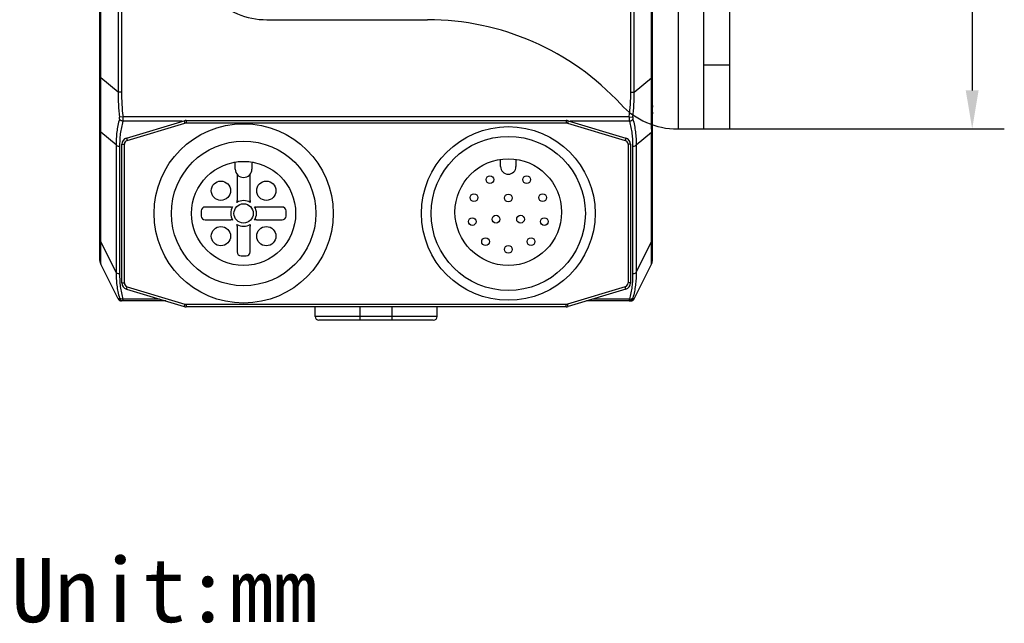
# Model space of a CAD drawing. Header units: millimetres. Extents: x -330 to -25, y 175 to 679.
# Tile 15 of 40: x -110 to -33, y 175 to 222. Entities that reach past the tile are written whole.
import ezdxf

# ---------------------------------------------------------------- set-up
doc = ezdxf.new("R2010")
doc.units = ezdxf.units.MM
doc.header["$LTSCALE"] = 23.1
doc.header["$PDMODE"] = 3
doc.header["$PDSIZE"] = 8
doc.layers.get('0').update_dxf_attribs({"linetype": 'CONTINUOUS'})
doc.layers.get('Defpoints').update_dxf_attribs({"linetype": 'CONTINUOUS'})
for name, color, linetype in [('00_COMPONENTS', 7, 'CONTINUOUS'), ('09_ALL_ROUNDS', 7, 'CONTINUOUS'), ('20_ALL_FEATURES', 7, 'CONTINUOUS'), ('51__DRAFT_DIMS', 7, 'CONTINUOUS')]:
    doc.layers.add(name, color=color, linetype=linetype)
doc.styles.get("Standard").update_dxf_attribs({"font": 'simfang.ttf'})
doc.dimstyles.new('DIMSTYLE_2', dxfattribs={"dimtxt": 3, "dimasz": 3, "dimexe": 2.5, "dimexo": 0.5, "dimgap": 0.75, "dimtad": 1, "dimdsep": 46, "dimtxsty": 'STANDARD', "dimblk": '_FILLED', "dimblk1": '_FILLED', "dimblk2": '_FILLED', "dimcen": 0.09, "dimclrt": 3, "dimazin": 2, "dimtol": 1, "dimtp": 0.1, "dimtm": 0.1, "dimtfac": 1, "dimtofl": 0, "dimtmove": 0, "dimatfit": 3, "dimldrblk": '_FILLED', "dimfxl": 1, "dimtolj": 1, "dimarcsym": 0})

# ---------------------------------------------------------------- blocks, each defined once
blk = doc.blocks.new('_FILLED')
at = {"color": 0, "linetype": 'ByBlock'}
blk.add_solid([(0, 0), (-1, 0.167), (-1, -0.167)], dxfattribs=at)
blk = doc.blocks.new('*D283')
at = {"layer": '51__DRAFT_DIMS', "color": 0, "lineweight": -2}
for p, q in [((-55.874, 253.637), (-32.984, 253.637)), ((-35.484, 250.637), (-35.484, 216.637)), ((-55.874, 213.637), (-32.984, 213.637))]:
    blk.add_line(p, q, dxfattribs=at)
at = {"layer": 'Defpoints', "color": 0}
for p in [(-56.374, 253.637), (-56.374, 213.637), (-35.484, 213.637)]:
    blk.add_point(p, dxfattribs=at)
at = {"layer": '51__DRAFT_DIMS', "color": 0, "linetype": 'ByBlock', "lineweight": -2, "xscale": 3, "yscale": 3, "zscale": 3}
for p, rotation in [((-35.484, 253.637), 89.99999999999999), ((-35.484, 213.637), 270)]:
    blk.add_blockref('_FILLED', p, dxfattribs=dict(at, rotation=rotation))
at = {"layer": '51__DRAFT_DIMS', "color": 3, "insert": (-40.234, 233.575), "char_height": 3, "attachment_point": 2, "rotation": 90, "line_spacing_factor": 0.9}
blk.add_mtext('\\A1;40%%p0.1', dxfattribs=at)

msp = doc.modelspace()

# ---------------------------------------------------------------- linework, layer by layer
at = {"layer": '00_COMPONENTS', "color": 4}
for p, q in [((-58.37407, 253.6335), (-58.37407, 213.6335)), ((-56.37407, 218.6335), (-54.37407, 218.6335))]:
    msp.add_line(p, q, dxfattribs=at)
at = {"layer": '00_COMPONENTS', "color": 7}
for p, q in [((-56.37407, 213.6335), (-56.37407, 253.6335)), ((-54.37407, 253.6335), (-54.37407, 213.6335)), ((-90.37407, 222.1335), (-77.87407, 222.1335)), ((-58.42542, 213.6335), (-54.37407, 213.6335))]:
    msp.add_line(p, q, dxfattribs=at)
for centre, radius, start, end in [((-90.37407, 228.1335), 6, 180, 270.0000001), ((-77.87407, 201.6335), 20.5, 42.784695, 90.0000001), ((-58.42542, 219.6335), 6, 222.784695, 270.0000001)]:
    msp.add_arc(centre, radius, start, end, dxfattribs=at)
at = {"layer": '09_ALL_ROUNDS', "color": 4}
for p, q in [((-101.95704, 257.08027), (-101.95704, 216.50719)), ((-61.79116, 216.50719), (-61.79116, 257.08027)), ((-103.30519, 217.62404), (-103.30518, 249.31176)), ((-101.68871, 249.24611), (-101.68871, 216.50719)), ((-62.05948, 216.50719), (-62.05948, 249.24611)), ((-60.443, 217.62404), (-60.44301, 249.31176)), ((-103.37412, 217.62404), (-103.30519, 217.62404)), ((-101.95704, 216.50719), (-103.30519, 217.62404)), ((-61.79116, 216.50719), (-60.443, 217.62404)), ((-60.443, 217.62404), (-60.37407, 217.62404)), ((-101.68871, 216.50719), (-101.95704, 216.50719)), ((-62.05948, 216.50719), (-61.79116, 216.50719)), ((-101.57518, 214.58459), (-101.84731, 214.54751)), ((-62.17302, 214.58459), (-101.57518, 214.58459)), ((-62.17302, 214.58459), (-61.90089, 214.54751)), ((-96.96524, 214.23103), (-101.58081, 214.23103)), ((-62.16738, 214.23103), (-66.77922, 214.23103)), ((-102.10704, 212.38881), (-103.30519, 213.3814)), ((-103.30519, 204.86562), (-103.30519, 213.3814)), ((-61.64116, 212.38881), (-60.443, 213.3814)), ((-60.443, 204.86562), (-60.443, 213.3814)), ((-102.10704, 212.38881), (-102.10704, 202.4693)), ((-61.64116, 212.38881), (-61.64116, 202.4693)), ((-101.83871, 212.27155), (-101.83871, 202.35204)), ((-61.90948, 212.27155), (-61.90948, 202.35204)), ((-102.10704, 202.4693), (-103.30519, 204.86562)), ((-61.64116, 202.4693), (-60.443, 204.86562)), ((-103.30947, 203.3525), (-103.30952, 203.57485)), ((-60.43872, 203.35247), (-60.43829, 203.5752)), ((-98.73107, 200.39256), (-101.58081, 200.39256)), ((-62.16738, 200.39256), (-65.0134, 200.39256)), ((-83.1241, 198.74611), (-83.1241, 199.79692)), ((-80.6241, 198.74611), (-80.6241, 199.79692)), ((-77.1241, 199.04611), (-86.6241, 199.04611))]:
    msp.add_line(p, q, dxfattribs=at)
at = {"layer": '09_ALL_ROUNDS', "color": 7}
for p, q in [((-103.37412, 203.39907), (-103.37412, 254.09199)), ((-60.37407, 203.39908), (-60.37407, 254.09199)), ((-103.36787, 203.31015), (-103.36708, 203.30463)), ((-103.36708, 203.30463), (-103.35822, 203.25703)), ((-103.30519, 203.10826), (-103.30497, 203.10782)), ((-101.95704, 200.41195), (-103.30519, 203.10826)), ((-61.79116, 200.41195), (-60.443, 203.10826)), ((-60.443, 203.10826), (-60.44322, 203.10782)), ((-98.24291, 200.24611), (-101.68871, 200.24611)), ((-62.05948, 200.24611), (-65.50155, 200.24611)), ((-77.42435, 198.74611), (-86.32384, 198.74611))]:
    msp.add_line(p, q, dxfattribs=at)
for points in [[(-103.35822, 203.25703), (-103.34576, 203.20991), (-103.33059, 203.16608)], [(-103.32971, 203.16357), (-103.31012, 203.11832), (-103.3053, 203.10846)], [(-60.44289, 203.10846), (-60.42129, 203.15645), (-60.40429, 203.20392), (-60.39104, 203.25234), (-60.3816, 203.30139), (-60.38001, 203.31236)]]:
    msp.add_lwpolyline(points, dxfattribs=at)
at = {"layer": '09_ALL_ROUNDS', "color": 4}
for centre, radius, start, end in [((-117.74079, 213.56549), 14.43678, 359.2693601, 0.190206), ((-45.98255, 213.56544), 14.46162, 179.8096698, 180.7291791)]:
    msp.add_arc(centre, radius, start, end, dxfattribs=at)
at = {"layer": '09_ALL_ROUNDS', "color": 7}
for centre, radius, start, end in [((-102.72265, 203.39952), 0.65129, 180, 206.5645457), ((-61.02695, 203.40023), 0.65288, 333.4961207, 0), ((-101.68871, 200.54611), 0.3, 206.5650512, 270), ((-62.05948, 200.54611), 0.3, 270, 333.4349488), ((-86.3241, 199.04611), 0.3, 180, 270), ((-77.4241, 199.04611), 0.3, 270, 0)]:
    msp.add_arc(centre, radius, start, end, dxfattribs=at)
at = {"layer": '09_ALL_ROUNDS', "color": 4}
for points, knots in [([(-103.3041, 213.61342), (-103.30438, 213.75164), (-103.30759, 214.03901), (-103.30944, 214.48583), (-103.30951, 214.96271), (-103.30942, 215.64567), (-103.31052, 216.53572), (-103.30181, 217.25751), (-103.30519, 217.62404)], [0, 0, 0, 0, 0.1033931, 0.21496119, 0.33423153, 0.46010164, 0.72582332, 1, 1, 1, 1]), ([(-60.44409, 213.61348), (-60.44381, 213.7517), (-60.4406, 214.03906), (-60.43876, 214.48588), (-60.43868, 214.96275), (-60.43877, 215.6457), (-60.43767, 216.53573), (-60.44638, 217.25752), (-60.443, 217.62404)], [0, 0, 0, 0, 0.10339305, 0.21496127, 0.33423226, 0.46010255, 0.72582399, 1, 1, 1, 1]), ([(-101.95704, 216.50719), (-101.95724, 216.17982), (-101.95273, 215.5247), (-101.89031, 214.872), (-101.84731, 214.54752)], [0, 0, 0, 0, 0.50004137, 1, 1, 1, 1]), ([(-101.68871, 216.50719), (-101.68871, 216.18595), (-101.68242, 215.54308), (-101.61853, 214.90284), (-101.57518, 214.58459)], [0, 0, 0, 0, 0.50003287, 1, 1, 1, 1]), ([(-62.17302, 214.58459), (-62.12966, 214.90284), (-62.06577, 215.54308), (-62.05948, 216.18595), (-62.05948, 216.50719)], [0, 0, 0, 0, 0.49996709, 1, 1, 1, 1]), ([(-61.90089, 214.54751), (-61.85788, 214.87199), (-61.79547, 215.5247), (-61.79095, 216.17982), (-61.79116, 216.50719)], [0, 0, 0, 0, 0.49995835, 1, 1, 1, 1]), ([(-101.58081, 214.23105), (-101.57463, 214.28483), (-101.56903, 214.40288), (-101.57171, 214.52087), (-101.57518, 214.58459)], [0, 0, 0, 0, 0.45900125, 1, 1, 1, 1]), ([(-62.17302, 214.58459), (-62.17647, 214.52085), (-62.17916, 214.40286), (-62.17358, 214.2848), (-62.16738, 214.23103)], [0, 0, 0, 0, 0.54115885, 1, 1, 1, 1]), ([(-101.85305, 214.40253), (-101.89942, 214.23755), (-101.97985, 213.90538), (-102.06443, 213.40128), (-102.10559, 212.89474), (-102.10719, 212.5571), (-102.10704, 212.38881)], [0, 0, 0, 0, 0.25242249, 0.50289503, 0.75213124, 1, 1, 1, 1]), ([(-101.58081, 214.23103), (-101.60997, 214.23524), (-101.71541, 214.2616), (-101.81618, 214.33179), (-101.85306, 214.40252)], [0, 0, 0, 0, 0.26972661, 1, 1, 1, 1]), ([(-101.85305, 214.40253), (-101.8502, 214.41268), (-101.84078, 214.46043), (-101.84231, 214.50984), (-101.84731, 214.54752)], [0, 0, 0, 0, 0.21712488, 1, 1, 1, 1]), ([(-101.58081, 214.23103), (-101.62709, 214.07082), (-101.70769, 213.74815), (-101.79297, 213.25816), (-101.83621, 212.76497), (-101.83871, 212.43587), (-101.83871, 212.27155)], [0, 0, 0, 0, 0.25221975, 0.50250804, 0.75147474, 1, 1, 1, 1]), ([(-62.16738, 214.23103), (-62.13822, 214.23525), (-62.03278, 214.2616), (-61.93201, 214.33179), (-61.89513, 214.40252)], [0, 0, 0, 0, 0.26972766, 1, 1, 1, 1]), ([(-62.16738, 214.23103), (-62.12109, 214.07082), (-62.04051, 213.74814), (-61.9552, 213.25816), (-61.91198, 212.76497), (-61.90949, 212.43587), (-61.90948, 212.27155)], [0, 0, 0, 0, 0.25221987, 0.50250941, 0.75147548, 1, 1, 1, 1]), ([(-61.90089, 214.54751), (-61.90264, 214.53425), (-61.90699, 214.48602), (-61.90465, 214.43637), (-61.89514, 214.40254)], [0, 0, 0, 0, 0.27574303, 1, 1, 1, 1]), ([(-61.89514, 214.40254), (-61.84876, 214.23755), (-61.76834, 213.90538), (-61.68376, 213.40128), (-61.64261, 212.89474), (-61.64101, 212.5571), (-61.64116, 212.38881)], [0, 0, 0, 0, 0.25242304, 0.50290021, 0.75213356, 1, 1, 1, 1]), ([(-103.37412, 213.58785), (-103.37412, 213.55202), (-103.36166, 213.47814), (-103.3269, 213.4121), (-103.30519, 213.3814)], [0, 0, 0, 0, 0.48792982, 1, 1, 1, 1]), ([(-60.443, 213.3814), (-60.42129, 213.4121), (-60.38653, 213.47814), (-60.37407, 213.55202), (-60.37407, 213.58785)], [0, 0, 0, 0, 0.51207018, 1, 1, 1, 1]), ([(-101.83871, 212.27155), (-101.89233, 212.27155), (-101.99355, 212.28966), (-102.08012, 212.35075), (-102.10704, 212.38881)], [0, 0, 0, 0, 0.53495409, 1, 1, 1, 1]), ([(-61.64116, 212.38881), (-61.66807, 212.35075), (-61.75464, 212.28966), (-61.85586, 212.27155), (-61.90948, 212.27155)], [0, 0, 0, 0, 0.46504591, 1, 1, 1, 1]), ([(-103.37412, 205.07207), (-103.37412, 205.03624), (-103.36166, 204.96235), (-103.3269, 204.89632), (-103.30519, 204.86562)], [0, 0, 0, 0, 0.48792982, 1, 1, 1, 1]), ([(-103.3075, 204.21896), (-103.30704, 204.26948), (-103.30466, 204.48502), (-103.30308, 204.7006), (-103.30519, 204.86562)], [0, 0, 0, 0, 0.23437563, 1, 1, 1, 1]), ([(-60.44069, 204.21898), (-60.44115, 204.26949), (-60.44353, 204.48503), (-60.44511, 204.7006), (-60.443, 204.86562)], [0, 0, 0, 0, 0.23437492, 1, 1, 1, 1]), ([(-60.443, 204.86562), (-60.42129, 204.89632), (-60.38653, 204.96235), (-60.37407, 205.03624), (-60.37407, 205.07207)], [0, 0, 0, 0, 0.51207018, 1, 1, 1, 1]), ([(-103.30952, 203.57485), (-103.30951, 203.62046), (-103.30945, 203.83517), (-103.30904, 204.04988), (-103.3075, 204.21896)], [0, 0, 0, 0, 0.21246744, 1, 1, 1, 1]), ([(-60.43867, 203.5748), (-60.43868, 203.62042), (-60.43874, 203.83514), (-60.43915, 204.04988), (-60.44069, 204.21898)], [0, 0, 0, 0, 0.21246173, 1, 1, 1, 1]), ([(-103.30497, 203.10783), (-103.30385, 203.10573), (-103.3066, 203.13823), (-103.30796, 203.15762), (-103.30965, 203.25278), (-103.30944, 203.3129), (-103.30947, 203.3525)], [0, 0, 0, 0, 0.02918382, 0.19334059, 0.51472911, 1, 1, 1, 1]), ([(-60.44322, 203.10783), (-60.44434, 203.10572), (-60.44158, 203.13823), (-60.44025, 203.15763), (-60.43854, 203.25276), (-60.43876, 203.31288), (-60.43872, 203.35247)], [0, 0, 0, 0, 0.02922954, 0.1933771, 0.51475211, 1, 1, 1, 1]), ([(-102.10704, 202.4693), (-102.10718, 202.30246), (-102.1057, 201.96902), (-102.06441, 201.46947), (-101.97989, 200.97384), (-101.89942, 200.64743), (-101.85306, 200.4854)], [0, 0, 0, 0, 0.24934912, 0.49808878, 0.74813503, 1, 1, 1, 1]), ([(-101.83871, 202.35204), (-101.89233, 202.35204), (-101.99355, 202.37015), (-102.08012, 202.43124), (-102.10704, 202.4693)], [0, 0, 0, 0, 0.5349541, 1, 1, 1, 1]), ([(-101.83871, 202.35204), (-101.83871, 202.18772), (-101.83621, 201.85862), (-101.79297, 201.36543), (-101.70769, 200.87544), (-101.62709, 200.55277), (-101.58081, 200.39256)], [0, 0, 0, 0, 0.24852598, 0.49749147, 0.74778098, 1, 1, 1, 1]), ([(-61.90948, 202.35204), (-61.90949, 202.18772), (-61.91198, 201.85862), (-61.95522, 201.36543), (-62.04051, 200.87544), (-62.1211, 200.55277), (-62.16738, 200.39256)], [0, 0, 0, 0, 0.24852595, 0.49749131, 0.74778084, 1, 1, 1, 1]), ([(-61.64116, 202.4693), (-61.66807, 202.43124), (-61.75464, 202.37015), (-61.85586, 202.35204), (-61.90948, 202.35204)], [0, 0, 0, 0, 0.46504591, 1, 1, 1, 1]), ([(-61.64116, 202.4693), (-61.64101, 202.30246), (-61.64249, 201.96902), (-61.68378, 201.46947), (-61.7683, 200.97384), (-61.84877, 200.64743), (-61.89513, 200.4854)], [0, 0, 0, 0, 0.24934928, 0.49808877, 0.74813499, 1, 1, 1, 1]), ([(-101.84731, 200.4254), (-101.86577, 200.42424), (-101.89456, 200.42228), (-101.93456, 200.41833), (-101.94713, 200.4151), (-101.95753, 200.41293), (-101.95704, 200.41195)], [0, 0, 0, 0, 0.50011353, 0.82320034, 0.970144, 1, 1, 1, 1]), ([(-101.58081, 200.39256), (-101.63509, 200.38472), (-101.73818, 200.38755), (-101.82955, 200.44711), (-101.85306, 200.4854)], [0, 0, 0, 0, 0.54964467, 1, 1, 1, 1]), ([(-101.84731, 200.4254), (-101.84545, 200.42552), (-101.84195, 200.43206), (-101.84501, 200.45199), (-101.84893, 200.47098), (-101.85306, 200.4854)], [0, 0, 0, 0, 0.0892161, 0.27868416, 1, 1, 1, 1]), ([(-101.57518, 200.24611), (-101.63173, 200.24611), (-101.74762, 200.28036), (-101.82462, 200.37331), (-101.84731, 200.4254)], [0, 0, 0, 0, 0.49884586, 1, 1, 1, 1]), ([(-101.57518, 200.24611), (-101.57408, 200.24611), (-101.57192, 200.2501), (-101.57091, 200.26222), (-101.57095, 200.29055), (-101.57467, 200.33566), (-101.57843, 200.37188), (-101.58081, 200.39256)], [0, 0, 0, 0, 0.02231464, 0.07197607, 0.26461863, 0.57792545, 1, 1, 1, 1]), ([(-62.16738, 200.39256), (-62.16976, 200.37188), (-62.17353, 200.33564), (-62.17725, 200.29052), (-62.17726, 200.26221), (-62.17628, 200.25009), (-62.17412, 200.24611), (-62.17302, 200.24611)], [0, 0, 0, 0, 0.42223736, 0.73552833, 0.928073, 0.9776885, 1, 1, 1, 1]), ([(-62.17302, 200.24611), (-62.11646, 200.24611), (-62.00057, 200.28036), (-61.92357, 200.37331), (-61.90089, 200.4254)], [0, 0, 0, 0, 0.49884585, 1, 1, 1, 1]), ([(-62.16738, 200.39256), (-62.1131, 200.38472), (-62.01001, 200.38755), (-61.91864, 200.44711), (-61.89513, 200.4854)], [0, 0, 0, 0, 0.54964463, 1, 1, 1, 1]), ([(-61.89513, 200.4854), (-61.89926, 200.47097), (-61.90318, 200.45199), (-61.90624, 200.43206), (-61.90274, 200.42552), (-61.90089, 200.4254)], [0, 0, 0, 0, 0.72147607, 0.91084754, 1, 1, 1, 1]), ([(-61.90089, 200.4254), (-61.88242, 200.42424), (-61.85363, 200.42228), (-61.81363, 200.41833), (-61.80106, 200.4151), (-61.79066, 200.41293), (-61.79116, 200.41195)], [0, 0, 0, 0, 0.50011324, 0.8231991, 0.97014407, 1, 1, 1, 1])]:
    msp.add_open_spline(points, degree=3, knots=knots, dxfattribs=at)
at = {"layer": '20_ALL_FEATURES', "color": 7}
for p, q in [((-60.37407, 215.46612), (-60.37407, 215.32416)), ((-103.37412, 214.79975), (-103.37412, 214.92545)), ((-60.37407, 214.93879), (-60.37407, 214.81569)), ((-101.31591, 212.92583), (-96.81591, 214.27583)), ((-96.67223, 214.29692), (-67.07223, 214.29692)), ((-66.92856, 214.27583), (-62.42856, 212.92583)), ((-101.67223, 201.64692), (-101.67223, 212.44692)), ((-62.07223, 212.44692), (-62.07223, 201.64692)), ((-92.83968, 210.5088), (-92.83968, 210.93694)), ((-91.53968, 210.93694), (-91.53968, 210.5088)), ((-72.18969, 210.71295), (-72.18969, 211.26935)), ((-70.98969, 211.26935), (-70.98969, 210.71295)), ((-92.68968, 210.09347), (-92.68968, 208.0588)), ((-91.68968, 208.0588), (-91.68968, 210.09347)), ((-95.48968, 207.2588), (-95.48968, 206.8588)), ((-93.18968, 207.5588), (-95.18968, 207.5588)), ((-89.18968, 207.5588), (-91.18968, 207.5588)), ((-88.88968, 206.8588), (-88.88968, 207.2588)), ((-95.18968, 206.5588), (-93.18968, 206.5588)), ((-91.18968, 206.5588), (-89.18968, 206.5588)), ((-92.68968, 206.0588), (-92.68968, 204.0588)), ((-91.68968, 204.0588), (-91.68968, 206.0588)), ((-103.37411, 204.15791), (-103.37412, 204.15758)), ((-60.37407, 204.15659), (-60.37407, 204.15733)), ((-60.37407, 204.15585), (-60.37407, 204.15649)), ((-92.38968, 203.7588), (-91.98968, 203.7588)), ((-101.31591, 201.16801), (-96.81591, 199.81801)), ((-62.42856, 201.16801), (-66.92856, 199.81801)), ((-67.07223, 199.79692), (-96.67223, 199.79692)), ((-86.6241, 199.04611), (-86.6241, 199.79692)), ((-77.1241, 199.04611), (-77.1241, 199.79692))]:
    msp.add_line(p, q, dxfattribs=at)
at = {"layer": '20_ALL_FEATURES', "color": 4}
for p, q in [((-101.25844, 212.73427), (-96.75844, 214.08427)), ((-96.81591, 214.27583), (-96.75844, 214.08427)), ((-96.67223, 214.29692), (-96.67223, 214.09692)), ((-96.67223, 214.09692), (-67.07223, 214.09692)), ((-67.07223, 214.29692), (-67.07223, 214.09692)), ((-66.92856, 214.27583), (-66.98603, 214.08427)), ((-66.98603, 214.08427), (-62.48603, 212.73427)), ((-101.67223, 212.44692), (-101.47223, 212.44692)), ((-101.47223, 201.64692), (-101.47223, 212.44692)), ((-101.31591, 212.92583), (-101.25844, 212.73427)), ((-62.42856, 212.92583), (-62.48603, 212.73427)), ((-62.07223, 212.44692), (-62.27223, 212.44692)), ((-62.27223, 212.44692), (-62.27223, 201.64692)), ((-101.67223, 201.64692), (-101.47223, 201.64692)), ((-62.07223, 201.64692), (-62.27223, 201.64692)), ((-101.31591, 201.16801), (-101.25844, 201.35957)), ((-101.25844, 201.35957), (-96.75844, 200.00957)), ((-62.48603, 201.35957), (-66.98603, 200.00957)), ((-62.42856, 201.16801), (-62.48603, 201.35957)), ((-96.75844, 200.00957), (-96.81591, 199.81801)), ((-96.67223, 199.99692), (-67.07223, 199.99692)), ((-96.67223, 199.99692), (-96.67223, 199.79692)), ((-67.07223, 199.79692), (-67.07223, 199.99692)), ((-66.92856, 199.81801), (-66.98603, 200.00957))]:
    msp.add_line(p, q, dxfattribs=at)
at = {"layer": '20_ALL_FEATURES', "color": 7}
for centre, radius in [((-92.18968, 207.0588), 6.97366), ((-71.58969, 207.0588), 6.75957), ((-71.58969, 207.0588), 6), ((-92.18968, 207.0588), 5.625), ((-92.18968, 207.0588), 4.05), ((-71.58969, 207.16295), 4.15), ((-73.01771, 209.68698), 0.3), ((-70.16166, 209.68698), 0.3), ((-93.95745, 208.82656), 0.75), ((-90.42192, 208.82656), 0.75), ((-74.26162, 208.29024), 0.3), ((-71.58969, 208.26295), 0.3), ((-68.91776, 208.29024), 0.3), ((-92.18968, 207.0588), 0.75), ((-72.54231, 206.61295), 0.3), ((-70.63706, 206.61295), 0.3), ((-74.39412, 206.42461), 0.3), ((-68.78525, 206.42461), 0.3), ((-93.95745, 205.29103), 0.75), ((-90.42192, 205.29103), 0.75), ((-73.36011, 204.86608), 0.3), ((-69.81926, 204.86608), 0.3), ((-71.58969, 204.26295), 0.3)]:
    msp.add_circle(centre, radius, dxfattribs=at)
for centre, radius, start, end in [((-96.67223, 213.79692), 0.5, 90, 106.6992442), ((-67.07223, 213.79692), 0.5, 73.3007558, 90), ((-101.17223, 212.44692), 0.5, 106.6992443, 180), ((-62.57223, 212.44692), 0.5, 0, 73.3007557), ((-92.93968, 210.93694), 0.1, 0, 100.9453968), ((-91.43968, 210.93694), 0.1, 79.054603, 180), ((-92.18968, 210.5088), 0.65, 180.0000736, 0), ((-71.58969, 210.71295), 0.6, 180, 0), ((-93.18968, 208.0588), 0.5, 342.8855669, 0.0000024), ((-92.18968, 207.0588), 1, 58.5240553, 121.4759447), ((-91.18968, 208.0588), 0.5, 179.9999976, 197.1144331), ((-95.18968, 207.2588), 0.3, 89.9999985, 179.9999981), ((-93.18968, 208.0588), 0.5, 270.0000026, 287.1144332), ((-92.18968, 207.0588), 1, 148.5240553, 211.4759447), ((-92.18968, 207.0588), 1, 328.5240553, 31.4759447), ((-91.18968, 208.0588), 0.5, 252.8855668, 269.9999974), ((-89.18968, 207.2588), 0.3, 0.0000015, 90.000001), ((-95.18968, 206.8588), 0.3, 180.0000015, 269.9999999), ((-93.18968, 206.0588), 0.5, 72.8855669, 89.9999992), ((-93.18968, 206.0588), 0.5, 359.999997, 17.1144331), ((-92.18968, 207.0588), 1, 238.5240553, 301.4759447), ((-91.18968, 206.0588), 0.5, 162.8855669, 180.0000024), ((-91.18968, 206.0588), 0.5, 90.0000008, 107.1144331), ((-89.18968, 206.8588), 0.3, 269.9999996, 359.9999985), ((-92.38968, 204.0588), 0.3, 180.0000015, 269.9999987), ((-91.98968, 204.0588), 0.3, 270.0000009, 359.9999988), ((-101.17223, 201.64692), 0.5, 180, 253.3007558), ((-62.57223, 201.64692), 0.5, 286.6992442, 0), ((-96.67223, 200.29692), 0.5, 253.3007558, 270), ((-67.07223, 200.29692), 0.5, 270, 286.6992442)]:
    msp.add_arc(centre, radius, start, end, dxfattribs=at)
at = {"layer": '20_ALL_FEATURES', "color": 4}
for centre, start, end in [((-96.67223, 213.79692), 90, 106.6992442), ((-67.07223, 213.79692), 73.3007558, 90), ((-101.17223, 212.44692), 106.6992442, 180), ((-62.57223, 212.44692), 0, 73.3007558), ((-101.17223, 201.64692), 180, 253.3007558), ((-62.57223, 201.64692), 286.6992442, 0), ((-96.67223, 200.29692), 253.3007558, 270), ((-67.07223, 200.29692), 270, 286.6992442)]:
    msp.add_arc(centre, 0.3, start, end, dxfattribs=at)

# ---------------------------------------------------------------- texts
at = {"insert": (-110.28563, 180.25334), "char_height": 5, "width": 21.9437449, "attachment_point": 1}
msp.add_mtext('Unit:mm', dxfattribs=at)

# ---------------------------------------------------------------- dimensions: what is measured, and where the dimension line sits
at = {"layer": '51__DRAFT_DIMS', "color": 4}
dim = msp.add_linear_dim(base=(-35.48404, 213.63681), p1=(-56.37407, 253.63681), p2=(-56.37407, 213.63681), angle=270, dimstyle='DIMSTYLE_2', dxfattribs=at)
dim.commit()
dim.dimension.update_dxf_attribs({"geometry": '*D283', "text_midpoint": (-35.48404, 233.57528), "dimtype": 160})

doc.saveas('drawing.dxf')
